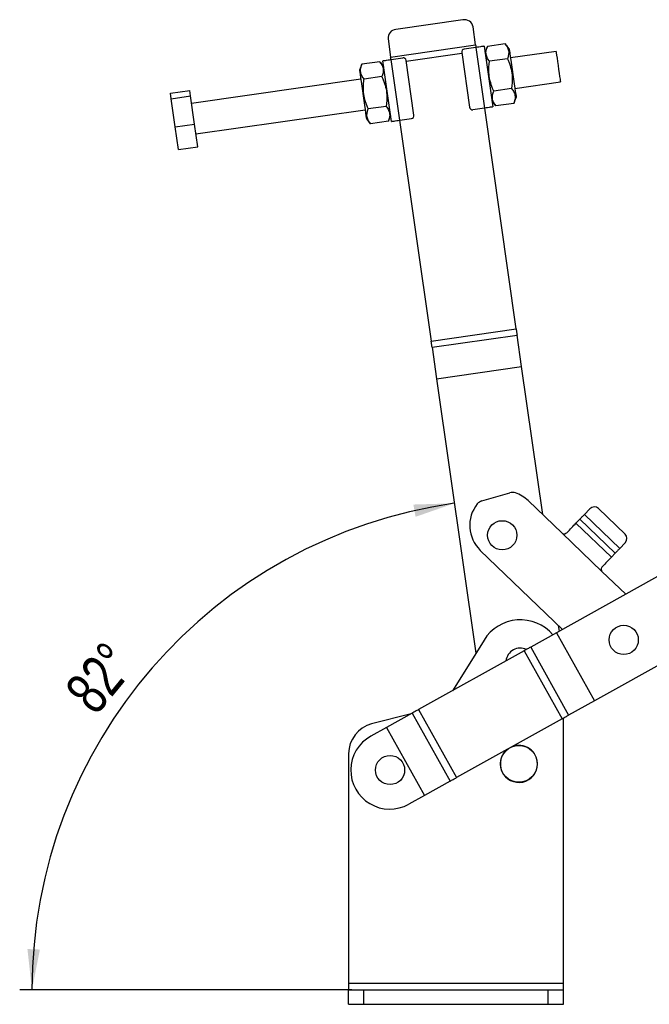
# Model space of a CAD drawing. Extents: x 85 to 782, y 35 to 586.
# Tile 16 of 22: x 85 to 188, y 399 to 559. Entities that reach past the tile are written whole.
import ezdxf

# ---------------------------------------------------------------- set-up
doc = ezdxf.new("R2010")
doc.units = 0
doc.header["$LTSCALE"] = 2
doc.layers.get('0').update_dxf_attribs({"linetype": 'CONTINUOUS'})
doc.styles.add('SLDTEXTSTYLE0', font='TXT', dxfattribs={"width": 0.75})
doc.dimstyles.new('SLDDIMSTYLE6', dxfattribs={"dimtxt": 7, "dimasz": 6.604, "dimexe": 0, "dimexo": 0.0625, "dimgap": 1.75, "dimtad": 1, "dimdec": 4, "dimlfac": 4, "dimzin": 12, "dimtxsty": 'SLDTEXTSTYLE0', "dimsah": 1, "dimcen": 0.09, "dimazin": 3, "dimtfac": 1, "dimtdec": 0, "dimtofl": 0, "dimtmove": 0, "dimatfit": 3, "dimtolj": 1, "dimtzin": 12})

# ---------------------------------------------------------------- blocks, each defined once
blk = doc.blocks.new('_D_11')
at = {"color": 179, "linetype": 'CONTINUOUS'}
blk.add_line((139.5, 401.06), (85.39, 401.06), dxfattribs=at)
blk.add_arc((167.54, 401.06), 80.15, 98.1152, 180, dxfattribs=at)
for points in [[(156.22, 480.4), (149.55, 480.2), (149.91, 478.2)], [(87.39, 401.06), (88.68, 407.61), (86.65, 407.7)]]:
    blk.add_solid(points, dxfattribs=at)
at = {"color": 179, "linetype": 'CONTINUOUS', "insert": (92.39, 450.06, 0.05), "char_height": 7, "attachment_point": 1, "rotation": 50.5687, "style": 'SLDTEXTSTYLE0'}
blk.add_mtext('82°', dxfattribs=at)

msp = doc.modelspace()

# ---------------------------------------------------------------- linework, layer by layer
at = {"color": 7, "linetype": 'CONTINUOUS'}
for p, q in [((157.605416, 559.263999), (146.715568, 557.711194)), ((159.703431, 555.176521), (159.282303, 558.129902)), ((145.422497, 556.153598), (145.843625, 553.200217)), ((145.843625, 553.200217), (159.703431, 555.176521)), ((159.71259, 554.758104), (157.856366, 554.493415)), ((159.71259, 554.758104), (161.124234, 544.858242)), ((161.073821, 554.952199), (162.485465, 545.052337)), ((161.605567, 554.934564), (161.214985, 553.962218)), ((164.528141, 555.351304), (161.605567, 554.934564)), ((165.174929, 554.526875), (164.528141, 555.351304)), ((172.811573, 554.100628), (165.386676, 553.041893)), ((146.002196, 542.701955), (144.590551, 552.601817)), ((145.951782, 552.795912), (147.808006, 553.060601)), ((147.363427, 542.89605), (145.951782, 552.795912)), ((149.644062, 543.726312), (148.373582, 552.636186)), ((157.431955, 553.927841), (158.702435, 545.017967)), ((164.874521, 552.922132), (161.951948, 552.505399)), ((141.162353, 552.019516), (140.771771, 551.047171)), ((144.084926, 552.436257), (141.162353, 552.019516)), ((144.731715, 551.611828), (144.084926, 552.436257)), ((140.983517, 549.562188), (113.412404, 545.630763)), ((144.431307, 550.007092), (141.508734, 549.590352)), ((109.944394, 547.283294), (113.112351, 547.735023)), ((113.238411, 546.850959), (113.112351, 547.735023)), ((165.567283, 548.063802), (162.64471, 547.647061)), ((166.092498, 548.091965), (173.517395, 549.1507)), ((110.070458, 546.399231), (109.944394, 547.283294)), ((110.070458, 546.399231), (113.238411, 546.850959)), ((110.723419, 541.819999), (110.070458, 546.399231)), ((113.891376, 542.271728), (113.238411, 546.850959)), ((165.913663, 545.634637), (166.304246, 546.606983)), ((114.118224, 540.680828), (141.68934, 544.612261)), ((145.124069, 545.148755), (142.201495, 544.732022)), ((161.124234, 544.858242), (159.26801, 544.593553)), ((166.309102, 508.850964), (161.173733, 544.865298)), ((162.344301, 546.042325), (162.99109, 545.217896)), ((165.913663, 545.634637), (162.99109, 545.217896)), ((141.901087, 543.127278), (142.547876, 542.302849)), ((145.470449, 542.71959), (145.861032, 543.691936)), ((147.313927, 542.888994), (152.449296, 506.874664)), ((147.363427, 542.89605), (149.219651, 543.160739)), ((110.723419, 541.819999), (113.891376, 542.271728)), ((111.25032, 538.124839), (110.723419, 541.819999)), ((114.418278, 538.576568), (113.891376, 542.271728)), ((145.470449, 542.71959), (142.547876, 542.302849)), ((111.25032, 538.124839), (114.418278, 538.576568)), ((152.449296, 506.874664), (166.309102, 508.850964)), ((152.591284, 505.878905), (166.45109, 507.855205)), ((167.185674, 502.703576), (166.45109, 507.855205)), ((152.591284, 505.878905), (153.325867, 500.727272)), ((153.325867, 500.727272), (167.185674, 502.703576)), ((153.326165, 500.725182), (167.185972, 502.701482)), ((170.627338, 478.567187), (167.185972, 502.701482)), ((153.326165, 500.725182), (159.713329, 455.932016)), ((160.720811, 480.805284), (165.286692, 482.128189)), ((173.791319, 475.528611), (168.25568, 480.844845)), ((178.317023, 479.51925), (177.425776, 478.591219)), ((184.058484, 475.391825), (179.730948, 479.547838)), ((176.691089, 477.826212), (176.049886, 477.158547)), ((176.049886, 477.158547), (181.819933, 471.617196)), ((176.691089, 477.826212), (182.461135, 472.284861)), ((177.425776, 478.591219), (183.195822, 473.049869)), ((173.791319, 475.528611), (180.282621, 469.294592)), ((183.195822, 473.049869), (184.08707, 473.977901)), ((160.463157, 472.730716), (173.881261, 459.84444)), ((181.819933, 471.617196), (182.461135, 472.284861)), ((192.39684, 470.163899), (172.881059, 459.286988)), ((184.158491, 465.572344), (180.282621, 469.294592)), ((173.340069, 459.542812), (173.204364, 460.494508)), ((161.062686, 458.09898), (156.010355, 449.98532)), ((172.878876, 459.285771), (168.672198, 456.941224)), ((172.878876, 459.285771), (179.061657, 448.192385)), ((172.881059, 459.286988), (179.06384, 448.193602)), ((198.579619, 459.070512), (179.06384, 448.193602)), ((167.632738, 456.361892), (150.403432, 446.759322)), ((167.632738, 456.361892), (173.815519, 445.268505)), ((168.672198, 456.941224), (174.854977, 445.847837)), ((156.010355, 449.98532), (155.909814, 449.828246)), ((179.061657, 448.192385), (174.854977, 445.847837)), ((150.403432, 446.759322), (156.586212, 435.665936)), ((149.193773, 446.085132), (142.74508, 444.413271)), ((149.363973, 446.179991), (145.157293, 443.835443)), ((149.363973, 446.179991), (155.546753, 435.086605)), ((173.815519, 445.268505), (156.586212, 435.665936)), ((173.999876, 402.056067), (173.999876, 445.371256)), ((145.15511, 443.834227), (142.606076, 442.41355)), ((145.15511, 443.834227), (151.33789, 432.74084)), ((145.157293, 443.835443), (151.340074, 432.742058)), ((138.999876, 439.573283), (138.999876, 402.056067)), ((155.546753, 435.086605), (151.340074, 432.742058)), ((151.33789, 432.74084), (148.788856, 431.320163)), ((138.999876, 402.056067), (138.999876, 401.056065)), ((173.999876, 402.056067), (138.999876, 402.056067)), ((173.999876, 401.056065), (173.999876, 402.056067)), ((138.999876, 401.056065), (141.499876, 401.056065)), ((138.999876, 398.681069), (138.999876, 401.056065)), ((141.499876, 401.056065), (171.499875, 401.056065)), ((141.499876, 398.681069), (141.499876, 401.056065)), ((171.499875, 398.681069), (171.499875, 401.056065)), ((171.499875, 401.056065), (173.999876, 401.056065)), ((173.999876, 398.681069), (173.999876, 401.056065)), ((138.999876, 398.681069), (141.499876, 398.681069)), ((141.499876, 398.681069), (171.499875, 398.681069)), ((171.499875, 398.681069), (173.999876, 398.681069))]:
    msp.add_line(p, q, dxfattribs=at)
at = {"color": 8, "linetype": 'CONTINUOUS'}
msp.add_line((148.386329, 552.546787), (157.444703, 553.838442), dxfattribs=at)
at = {"color": 7, "linetype": 'CONTINUOUS', "flags": 128}
for points in [[(159.703431, 555.176521), (159.720242, 555.058631), (159.737425, 554.938132), (159.754929, 554.815377), (159.762089, 554.76516)], [(161.073821, 554.952199), (161.047665, 554.948474), (160.970203, 554.937425), (160.844412, 554.919491), (160.675125, 554.895351), (160.468849, 554.865936), (160.23351, 554.832379), (159.978153, 554.795968), (159.71259, 554.758104)], [(165.174929, 554.526875), (165.186488, 554.445813), (165.220691, 554.205949), (165.276137, 553.817103), (165.350557, 553.295197), (165.440904, 552.6616), (165.543479, 551.942239), (165.654083, 551.166574), (165.768187, 550.366359), (165.881121, 549.574355), (165.98826, 548.822994), (166.085218, 548.143024), (166.168027, 547.562289), (166.233295, 547.104562), (166.27835, 546.788591), (166.301348, 546.6273), (166.304246, 546.606983)], [(172.811573, 554.100628), (172.817465, 554.059307), (172.845909, 553.859817), (172.896067, 553.508075), (172.964513, 553.028049), (173.046589, 552.452455), (173.1367, 551.820511), (173.228703, 551.175299), (173.31633, 550.560767), (173.393609, 550.018812), (173.455274, 549.586358), (173.49712, 549.29288), (173.5163, 549.158382), (173.517395, 549.1507)], [(144.590551, 552.601817), (144.616706, 552.605542), (144.694168, 552.616591), (144.81996, 552.634525), (144.989247, 552.658665), (145.195522, 552.688079), (145.430861, 552.721637), (145.686219, 552.758048), (145.951782, 552.795912)], [(145.902283, 552.788856), (145.895123, 552.839073), (145.877618, 552.961829), (145.860435, 553.082327), (145.843625, 553.200217)], [(140.771771, 551.047171), (140.783329, 550.966109), (140.817532, 550.726245), (140.872978, 550.337399), (140.947398, 549.815493), (141.037745, 549.181896), (141.14032, 548.462535), (141.250924, 547.68687), (141.365028, 546.886655), (141.477962, 546.094651), (141.5851, 545.34329), (141.68206, 544.66332), (141.764867, 544.082584), (141.830135, 543.624858), (141.875191, 543.308886), (141.89819, 543.147596), (141.901087, 543.127278)], [(162.485465, 545.052337), (162.45931, 545.048612), (162.381848, 545.037563), (162.256056, 545.019629), (162.08677, 544.995489), (161.880494, 544.966074), (161.645155, 544.932517), (161.389798, 544.896106), (161.124234, 544.858242)], [(146.002196, 542.701955), (146.028351, 542.70568), (146.105813, 542.716729), (146.231605, 542.734663), (146.400891, 542.758802), (146.607167, 542.788217), (146.842506, 542.821775), (147.097863, 542.858186), (147.363427, 542.89605)], [(166.309102, 508.850964), (166.327418, 508.72252), (166.345678, 508.594456), (166.363831, 508.467159), (166.38182, 508.340998), (166.399593, 508.216357), (166.417097, 508.093602), (166.43428, 507.9731), (166.45109, 507.855205)], [(152.591284, 505.878905), (152.574474, 505.996796), (152.557291, 506.117298), (152.539787, 506.240054), (152.522014, 506.364694), (152.504025, 506.490855), (152.485872, 506.618156), (152.467611, 506.746216), (152.449296, 506.874664)], [(167.185674, 502.703576), (167.185709, 502.703326), (167.185744, 502.703073), (167.185782, 502.702816), (167.185819, 502.702555), (167.185857, 502.702291), (167.185895, 502.702022), (167.185933, 502.701754), (167.185972, 502.701482)], [(153.326165, 500.725182), (153.326127, 500.72545), (153.326089, 500.725719), (153.32605, 500.725987), (153.326013, 500.726251), (153.325975, 500.726516), (153.325938, 500.726773), (153.325902, 500.727026), (153.325867, 500.727272)], [(174.55937, 475.606516), (174.7678, 475.823547), (174.972376, 476.036566), (175.171817, 476.244239), (175.364876, 476.445266), (175.550345, 476.638389), (175.727064, 476.822401), (175.893925, 476.996149), (176.049886, 477.158547)], [(176.691089, 477.826212), (176.766638, 477.904879), (176.848536, 477.990157), (176.935993, 478.081223), (177.028166, 478.1772), (177.124169, 478.277164), (177.223075, 478.380153), (177.323936, 478.485177), (177.425776, 478.591219)], [(183.195822, 473.049869), (183.093982, 472.943826), (182.993121, 472.838804), (182.894215, 472.735814), (182.798212, 472.63585), (182.706039, 472.539872), (182.618583, 472.448807), (182.536686, 472.363529), (182.461135, 472.284861)], [(181.819933, 471.617196), (181.663971, 471.454799), (181.49711, 471.281051), (181.320394, 471.09704), (181.134924, 470.903916), (180.941865, 470.702889), (180.742422, 470.495216), (180.537846, 470.282197), (180.329416, 470.065165)], [(168.672198, 456.941224), (168.55222, 456.874356), (168.428306, 456.805293), (168.300984, 456.734332), (168.170801, 456.661776), (168.038315, 456.587936), (167.904091, 456.513128), (167.768706, 456.437673), (167.632738, 456.361892)], [(179.061657, 448.192385), (179.061908, 448.192525), (179.062169, 448.19267), (179.062435, 448.192819), (179.062709, 448.192971), (179.062989, 448.193127), (179.06327, 448.193283), (179.063555, 448.193443), (179.06384, 448.193602)], [(150.403432, 446.759322), (150.267464, 446.683542), (150.132078, 446.608087), (149.997855, 446.533279), (149.865368, 446.459438), (149.735185, 446.386883), (149.607864, 446.315921), (149.483949, 446.246859), (149.363973, 446.179991)], [(173.815519, 445.268505), (173.951486, 445.344287), (174.086873, 445.41974), (174.221095, 445.49455), (174.353583, 445.568389), (174.483765, 445.640946), (174.611086, 445.711906), (174.735, 445.780969), (174.854977, 445.847837)], [(145.157293, 443.835443), (145.157042, 443.835304), (145.156781, 443.835158), (145.156514, 443.835009), (145.15624, 443.834857), (145.155962, 443.834702), (145.15568, 443.834544), (145.155395, 443.834385), (145.15511, 443.834227)], [(155.546753, 435.086605), (155.66673, 435.153472), (155.790644, 435.222535), (155.917966, 435.293496), (156.048148, 435.366052), (156.180635, 435.439893), (156.314859, 435.5147), (156.450244, 435.590156), (156.586212, 435.665936)]]:
    msp.add_lwpolyline(points, dxfattribs=at)
at = {"color": 7, "linetype": 'CONTINUOUS'}
for centre, radius in [((164.038098, 475.189968), 2.38125), ((183.832611, 458.121072), 2.38125), ((166.749876, 437.896067), 3), ((145.749876, 436.896067), 2.38125)]:
    msp.add_circle(centre, radius, dxfattribs=at)
for centre, radius, start, end in [((157.874065, 557.854447), 1.434925, 11.06745528, 100.79067767), ((146.851603, 556.282728), 1.434928, 95.43994673, 185.16308413), ((157.926948, 553.998424), 0.5, 98.11523472, 188.11523472), ((147.878588, 552.565605), 0.5, 8.11523472, 98.11523472), ((159.197428, 545.088549), 0.5, 188.11523472, 278.11523472), ((149.149069, 543.655729), 0.5, 278.11523472, 8.11523472), ((165.704129, 480.687444), 1.5, 70.97441378, 106.15826144), ((164.359419, 476.78778), 5.625, 46.15826144, 70.97441378), ((164.359419, 476.78778), 5.625, 141.3421091, 226.15826144), ((161.138248, 479.36454), 1.5, 106.15826144, 141.3421091), ((179.03828, 478.826582), 1, 46.15826144, 136.15826144), ((183.365815, 474.670569), 1, 316.15826144, 46.15826144), ((167.002552, 454.400259), 6.997324, 40.72991484, 148.08970851), ((173.128757, 458.840111), 0.510934, 118.99897028, 119.27924424), ((167.002552, 454.400259), 2.38125, 65.34162922, 172.92365442), ((143.999876, 439.573283), 5, 104.53427233, 180), ((145.697466, 436.866857), 6.35, 119.13264182, 299.13264182), ((166.749876, 437.896067), 3.025, 126.50394884, 0), ((166.749876, 437.896067), 3.025, 0, 111.7613348), ((151.30145, 432.808723), 0.077046, 298.22748827, 300.08693604)]:
    msp.add_arc(centre, radius, start, end, dxfattribs=at)
for points, knots in [([(161.951948, 552.505399), (161.813344, 552.700758), (161.53313, 553.095712), (161.362802, 553.715793), (161.394548, 554.336299), (161.534799, 554.733928), (161.605567, 554.934564)], [0, 0, 0, 0, 0.2646053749, 0.5349478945, 0.7653433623, 1, 1, 1, 1]), ([(164.528141, 555.351304), (164.666745, 555.155945), (164.946959, 554.760991), (165.117286, 554.14091), (165.08554, 553.520405), (164.945289, 553.122771), (164.874521, 552.922132)], [0, 0, 0, 0, 0.2646050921, 0.534947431, 0.7653427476, 1, 1, 1, 1]), ([(162.64471, 547.647061), (162.409637, 548.233952), (162.018881, 549.209527), (161.825256, 550.681552), (161.85141, 551.71426), (161.928666, 552.32219), (161.951948, 552.505399)], [0, 0, 0, 0, 0.3793847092, 0.630643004, 0.8886887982, 1, 1, 1, 1]), ([(164.874521, 552.922132), (164.948084, 552.752732), (165.187934, 552.200408), (165.50329, 551.216992), (165.73247, 549.749571), (165.628938, 548.693003), (165.567283, 548.063802)], [0, 0, 0, 0, 0.111311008, 0.3629253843, 0.6206131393, 1, 1, 1, 1]), ([(141.508734, 549.590352), (141.370129, 549.785711), (141.089915, 550.180665), (140.919588, 550.800745), (140.951333, 551.421252), (141.091584, 551.818881), (141.162353, 552.019516)], [0, 0, 0, 0, 0.2646053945, 0.534947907, 0.7653433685, 1, 1, 1, 1]), ([(144.084926, 552.436257), (144.22353, 552.240898), (144.503745, 551.845944), (144.674072, 551.225863), (144.642327, 550.605357), (144.502075, 550.207728), (144.431307, 550.007092)], [0, 0, 0, 0, 0.264605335, 0.5349478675, 0.765343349, 1, 1, 1, 1]), ([(142.201495, 544.732022), (141.966423, 545.31891), (141.575666, 546.294482), (141.382041, 547.766505), (141.408195, 548.799213), (141.485451, 549.407143), (141.508734, 549.590352)], [0, 0, 0, 0, 0.3793838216, 0.630642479, 0.8886886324, 1, 1, 1, 1]), ([(144.431307, 550.007092), (144.50487, 549.837689), (144.744715, 549.285362), (145.060077, 548.301946), (145.289255, 546.834524), (145.185723, 545.777956), (145.124069, 545.148755)], [0, 0, 0, 0, 0.1113121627, 0.3629262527, 0.6206136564, 1, 1, 1, 1]), ([(165.567283, 548.063802), (165.705887, 547.868443), (165.9861, 547.473488), (166.156428, 546.853408), (166.124682, 546.232902), (165.984431, 545.835273), (165.913663, 545.634637)], [0, 0, 0, 0, 0.2646053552, 0.5349478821, 0.765343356, 1, 1, 1, 1]), ([(162.99109, 545.217896), (162.852486, 545.413256), (162.572272, 545.80821), (162.401944, 546.42829), (162.43369, 547.048797), (162.573941, 547.446425), (162.64471, 547.647061)], [0, 0, 0, 0, 0.2646052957, 0.5349478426, 0.7653433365, 1, 1, 1, 1]), ([(142.547876, 542.302849), (142.409272, 542.498209), (142.129058, 542.893163), (141.95873, 543.513244), (141.990476, 544.133749), (142.130727, 544.531383), (142.201495, 544.732022)], [0, 0, 0, 0, 0.2646050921, 0.534947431, 0.7653427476, 1, 1, 1, 1]), ([(145.124069, 545.148755), (145.262673, 544.953396), (145.542886, 544.558441), (145.713214, 543.938361), (145.681468, 543.317855), (145.541217, 542.920226), (145.470449, 542.71959)], [0, 0, 0, 0, 0.2646053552, 0.5349478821, 0.765343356, 1, 1, 1, 1]), ([(173.791319, 475.528611), (173.839339, 475.495135), (173.904932, 475.449409), (173.998298, 475.405726), (174.074055, 475.3905), (174.169304, 475.405576), (174.340753, 475.467149), (174.466989, 475.547624), (174.55937, 475.606516)], [0, 0, 0, 0, 0.2052782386, 0.2803967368, 0.3608996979, 0.4726786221, 0.6140992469, 1, 1, 1, 1]), ([(180.329416, 470.065165), (180.285205, 470.002311), (180.20266, 469.884958), (180.149859, 469.678805), (180.174636, 469.472322), (180.245516, 469.355661), (180.282621, 469.294592)], [0, 0, 0, 0, 0.27601628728, 0.51534746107, 0.74629631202, 1, 1, 1, 1])]:
    msp.add_open_spline(points, degree=3, knots=knots, dxfattribs=at)

# ---------------------------------------------------------------- dimensions: what is measured, and where the dimension line sits
at = {"color": 179, "linetype": 'CONTINUOUS'}
dim = msp.add_angular_dim_2l(base=(106.997582, 453.576449), line1=((160.072649, 453.412108), (153.326165, 500.725181)), line2=((141.499876, 401.056067), (171.499876, 401.056067)), dimstyle='SLDDIMSTYLE6', dxfattribs=at)
dim.commit()
dim.dimension.update_dxf_attribs({"geometry": '_D_11', "text_midpoint": (105.633674, 451.961731), "dimtype": 162})

doc.saveas('drawing.dxf')
